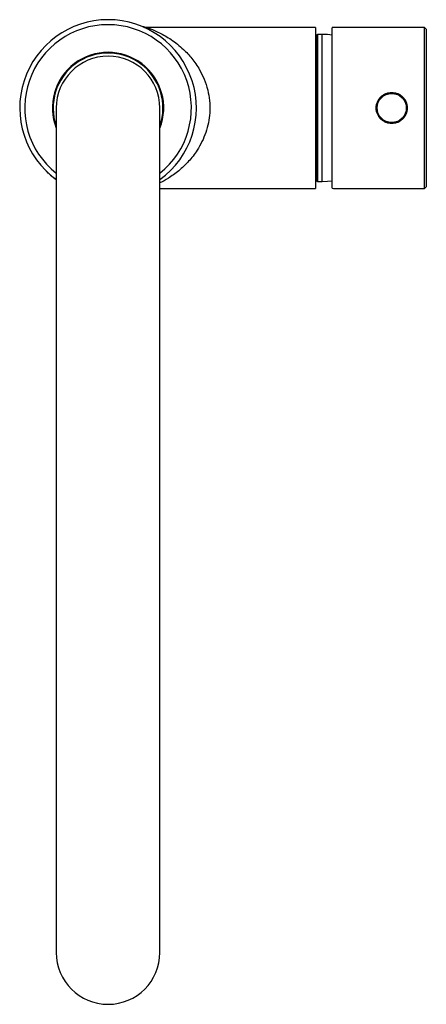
# Paper-space layout '_Top' of a CAD drawing. Header units: millimetres. Extents: x -23 to 83, y -234 to 23.
import ezdxf

# ---------------------------------------------------------------- set-up
doc = ezdxf.new("R2010")
doc.units = ezdxf.units.MM

psp = doc.layouts.new('_Top')

# ---------------------------------------------------------------- linework, layer by layer
at = {"color": 7, "linetype": 'Continuous', "lineweight": 25}
for p, q in [((54, 21), (10.1, 21)), ((54, 21), (54, -21)), ((58.35, -20.88), (58.35, 20.88)), ((82.35, 21), (58.71, 21)), ((82.85, 20.5), (82.35, 21)), ((82.35, -21), (82.35, 21)), ((54.3, 18), (54, 18.3)), ((54.3, -18.9), (54.3, 18.9)), ((55.78, 19.15), (54.55, 19.15)), ((54.55, 19.15), (54.55, -19.15)), ((55.78, -19.15), (55.78, 19.15)), ((82.85, 20.5), (82.85, -20.5)), ((-13.5, 0), (-13.5, -220)), ((13.5, -220), (13.5, 0)), ((-16.1, -16.42), (-16.11, -16.43)), ((54, -18.3), (54.3, -18)), ((54.55, -19.15), (55.78, -19.15)), ((82.35, -21), (82.85, -20.5)), ((13.5, -21), (54, -21)), ((58.35, -20.88), (58.7, -20.96)), ((58.7, -21), (82.35, -21))]:
    psp.add_line(p, q, dxfattribs=at)
at = {"color": 7, "linetype": 'Continuous', "lineweight": 25, "flags": 128}
for points in [[(58.35, 18.98), (57.17, 19.1), (55.78, 19.15)], [(55.78, -19.15), (57.17, -19.1), (58.35, -18.98)]]:
    psp.add_lwpolyline(points, dxfattribs=at)
at = {"color": 7, "linetype": 'Continuous', "lineweight": 25}
for radius in [4, 3.8]:
    psp.add_circle((73.85, 0), radius, dxfattribs=at)
for centre, radius, start, end in [((0, 0), 23, 305.9413, 234.0587), ((0, 0), 21.7, 308.4711, 231.5289), ((54.55, 18.9), 0.25, 90, 180), ((0, 0), 14.5, 338.5967, 201.4033), ((0, 0), 14.3, 340.7443, 199.2557), ((0, 0), 13.5, 0, 180), ((54.55, -18.9), 0.25, 180, 270), ((0, -220), 13.5, 180, 0)]:
    psp.add_arc(centre, radius, start, end, dxfattribs=at)
for points, knots in [([(10.08, 21), (9.99, 21), (9.76, 21), (9.45, 21.06), (9.2, 21.12), (9.12, 21.15), (9.09, 21.16)], [0, 0, 0, 0, 0.249323, 0.62498, 0.861749, 1, 1, 1, 1]), ([(10.1, 21), (10.1, 21), (10.12, 20.99), (10.64, 20.81), (11.9, 20.31), (13.82, 19.42), (16.49, 17.89), (19.41, 15.6), (21.9, 12.93), (23.72, 10.28), (25.09, 7.49), (25.98, 4.77), (26.48, 1.9), (26.53, -0.12), (26.41, -2.05), (26.17, -3.89), (25.48, -6.42), (24.48, -8.83), (23.01, -11.41), (20.98, -14.01), (18.42, -16.42), (15.83, -18.3), (14.23, -19.14), (13.5, -19.52)], [0, 0, 0, 0, 0.006571, 0.049589, 0.088138, 0.12771, 0.204507, 0.283236, 0.34214, 0.402449, 0.447456, 0.493738, 0.536205, 0.580338, 0.584283, 0.623735, 0.664445, 0.70592, 0.748328, 0.812329, 0.878101, 0.944553, 1, 1, 1, 1]), ([(58.71, 20.95), (58.6, 20.97), (58.35, 21), (58.35, 20.93), (58.35, 20.88)], [0, 0, 0, 0, 0.436326, 1, 1, 1, 1]), ([(69.8, 0), (69.8, -0.27), (69.83, -0.53), (69.93, -1.05), (70.01, -1.31), (70.21, -1.8), (70.34, -2.03), (70.63, -2.47), (70.8, -2.68), (71.17, -3.05), (71.38, -3.22), (71.82, -3.51), (72.05, -3.64), (72.54, -3.84), (72.8, -3.92), (73.32, -4.02), (73.58, -4.05), (74.11, -4.05), (74.38, -4.02), (74.9, -3.92), (75.15, -3.84), (75.65, -3.64), (75.88, -3.51), (76.32, -3.22), (76.52, -3.05), (76.9, -2.68), (77.07, -2.47), (77.36, -2.03), (77.49, -1.8), (77.69, -1.31), (77.77, -1.06), (77.87, -0.54), (77.9, -0.27), (77.9, 0.26), (77.87, 0.53), (77.77, 1.05), (77.69, 1.31), (77.49, 1.79), (77.36, 2.03), (77.07, 2.47), (76.9, 2.67), (76.53, 3.05), (76.32, 3.22), (75.88, 3.51), (75.65, 3.64), (75.16, 3.84), (74.9, 3.92), (74.39, 4.02), (74.12, 4.05), (73.59, 4.05), (73.32, 4.02), (72.8, 3.92), (72.54, 3.84), (72.06, 3.64), (71.82, 3.52), (71.38, 3.22), (71.17, 3.05), (70.8, 2.68), (70.63, 2.48), (70.34, 2.03), (70.21, 1.8), (70.01, 1.31), (69.93, 1.06), (69.83, 0.53), (69.8, 0.27), (69.8, 0)], [0, 0, 0, 0, 0.03125, 0.03125, 0.0625, 0.0625, 0.09375, 0.09375, 0.125, 0.125, 0.15625, 0.15625, 0.1875, 0.1875, 0.21875, 0.21875, 0.25, 0.25, 0.28125, 0.28125, 0.3125, 0.3125, 0.34375, 0.34375, 0.375, 0.375, 0.40625, 0.40625, 0.4375, 0.4375, 0.46875, 0.46875, 0.5, 0.5, 0.53125, 0.53125, 0.5625, 0.5625, 0.59375, 0.59375, 0.625, 0.625, 0.65625, 0.65625, 0.6875, 0.6875, 0.71875, 0.71875, 0.75, 0.75, 0.78125, 0.78125, 0.8125, 0.8125, 0.84375, 0.84375, 0.875, 0.875, 0.90625, 0.90625, 0.9375, 0.9375, 0.96875, 0.96875, 1, 1, 1, 1]), ([(-13.5, -18.63), (-13.7, -18.48), (-14.17, -18.14), (-14.8, -17.62), (-15.37, -17.13), (-15.79, -16.74), (-16.06, -16.48), (-16.09, -16.45), (-16.11, -16.43)], [0, 0, 0, 0, 0.132632, 0.306116, 0.479599, 0.652992, 0.826577, 1, 1, 1, 1])]:
    psp.add_open_spline(points, degree=3, knots=knots, dxfattribs=at)

doc.saveas('drawing.dxf')
